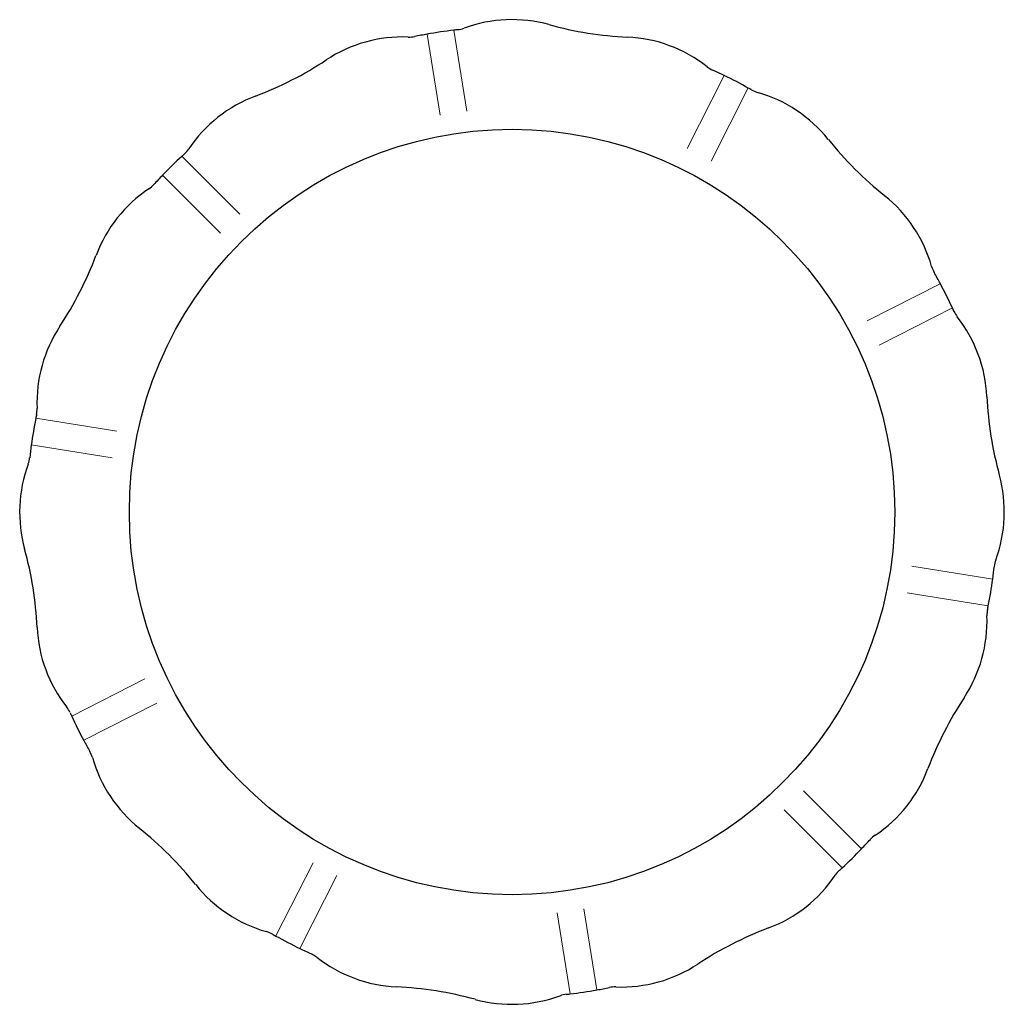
# Model space of a CAD drawing. Header units: millimetres. Extents: x 254 to 2565, y 151 to 2406.
# Tile 7 of 7: x 1472 to 2565, y 1313 to 2406. Entities that reach past the tile are written whole.
import ezdxf

# ---------------------------------------------------------------- set-up
doc = ezdxf.new("R2010")
doc.units = ezdxf.units.MM

msp = doc.modelspace()

# ---------------------------------------------------------------- linework, layer by layer
at = {"color": 8, "linetype": 'Continuous', "lineweight": 18}
for p, q in [((1938.7, 2300), (1924.5, 2389.9)), ((1968.4, 2304.4), (1954.2, 2394.4)), ((2254.4, 2343.9), (2213.1, 2262.9)), ((2281, 2330.1), (2239.7, 2248.9)), ((1716.3, 2189.9), (1651.9, 2254.3)), ((1694.9, 2168.9), (1630.5, 2233.2)), ((2413.2, 2071.5), (2494.3, 2112.8)), ((2426.5, 2044.6), (2507.7, 2086)), ((1489.8, 1963.3), (1579.7, 1949)), ((1484.8, 1933.7), (1574.7, 1919.4)), ((2552.5, 1784.8), (2462.6, 1799.1)), ((2547.5, 1755.2), (2457.6, 1769.5)), ((1610.8, 1673.9), (1529.7, 1632.5)), ((1624.1, 1647), (1543, 1605.7)), ((2342.4, 1549.6), (2406.8, 1485.2)), ((2321, 1528.6), (2385.4, 1464.2)), ((1756.3, 1388.4), (1797.7, 1469.5)), ((1782.9, 1374.5), (1824.2, 1455.6)), ((2068.9, 1414.1), (2083.2, 1324.1)), ((2098.6, 1418.4), (2112.8, 1328.5))]:
    msp.add_line(p, q, dxfattribs=at)
at = {"color": 7, "linetype": 'Continuous', "lineweight": 25}
msp.add_circle((2018.7, 1859.2), 425, dxfattribs=at)
for centre, radius, start, end in [((2018.7, 2251), 155, 74.661, 110.1148), ((2018.7, 1859.2), 539, 96.4199, 96.8735), ((1955, 2424.7), 30, 276.4199, 290.1148), ((2165.5, 2786.2), 400, 254.661, 267.339), ((1897.6, 2231.8), 155, 87.8852, 123.339), ((1904.4, 2416.7), 30, 267.8852, 281.5801), ((2018.7, 1859.2), 539, 100.0631, 101.5801), ((2018.7, 1859.2), 539, 96.8735, 100.0631), ((2139.7, 2231.8), 155, 51.8852, 87.339), ((1592.6, 2695.4), 400, 290.661, 303.339), ((2253.9, 2377.3), 30, 231.8852, 245.5801), ((2018.7, 1859.2), 539, 64.0631, 65.5801), ((2018.7, 1859.2), 539, 60.8735, 64.0631), ((2018.7, 1859.2), 539, 60.4199, 60.8735), ((1788.4, 2176.1), 155, 110.661, 146.1148), ((2299.5, 2354.1), 30, 240.4199, 254.1148), ((2248.9, 2176.1), 155, 38.661, 74.1148), ((2682.3, 2522.9), 400, 218.661, 231.339), ((2018.7, 1859.2), 539, 132.8735, 136.0631), ((2018.7, 1859.2), 539, 132.4199, 132.8735), ((1634.8, 2279.3), 30, 312.4199, 326.1148), ((2018.7, 1859.2), 539, 136.0631, 137.5801), ((1598.6, 2243.1), 30, 303.8852, 317.5801), ((1701.8, 2089.5), 155, 123.8852, 159.339), ((2335.6, 2089.5), 155, 15.8852, 51.339), ((1182.4, 2285.3), 400, 326.661, 339.339), ((2513.5, 2140.1), 30, 195.8852, 209.5801), ((2018.7, 1859.2), 539, 28.0631, 29.5801), ((2018.7, 1859.2), 539, 24.8735, 28.0631), ((2018.7, 1859.2), 539, 24.4199, 24.8735), ((2536.8, 2094.5), 30, 204.4199, 218.1148), ((2391.2, 1980.3), 155, 2.661, 38.1148), ((1646.1, 1980.3), 155, 146.661, 182.1148), ((2945.6, 2006.1), 400, 182.661, 195.339), ((1461.2, 1973.5), 30, 348.4199, 2.1148), ((2018.7, 1859.2), 539, 168.8735, 172.0631), ((2018.7, 1859.2), 539, 168.4199, 168.8735), ((2018.7, 1859.2), 539, 172.0631, 173.5801), ((1453.2, 1922.9), 30, 339.8852, 353.5801), ((1626.9, 1859.2), 155, 159.8852, 195.339), ((2410.4, 1859.2), 155, 339.8852, 15.339), ((1091.7, 1712.4), 400, 2.661, 15.339), ((2584.1, 1795.6), 30, 159.8852, 173.5801), ((2018.7, 1859.2), 539, 352.0631, 353.5801), ((2018.7, 1859.2), 539, 348.8735, 352.0631), ((2576.1, 1745), 30, 168.4199, 182.1148), ((2018.7, 1859.2), 539, 348.4199, 348.8735), ((2391.2, 1738.2), 155, 326.661, 2.1148), ((1646.1, 1738.2), 155, 182.661, 218.1148), ((2854.9, 1433.2), 400, 146.661, 159.339), ((1500.6, 1624), 30, 24.4199, 38.1148), ((2018.7, 1859.2), 539, 204.4199, 204.8735), ((2018.7, 1859.2), 539, 204.8735, 208.0631), ((2018.7, 1859.2), 539, 208.0631, 209.5801), ((1523.8, 1578.4), 30, 15.8852, 29.5801), ((1701.8, 1629), 155, 195.8852, 231.339), ((2335.6, 1629), 155, 303.8852, 339.339), ((1355, 1195.6), 400, 38.661, 51.339), ((2438.7, 1475.4), 30, 123.8852, 137.5801), ((2018.7, 1859.2), 539, 316.0631, 317.5801), ((2018.7, 1859.2), 539, 312.8735, 316.0631), ((2248.9, 1542.3), 155, 290.661, 326.1148), ((2402.5, 1439.2), 30, 132.4199, 146.1148), ((2018.7, 1859.2), 539, 312.4199, 312.8735), ((1788.4, 1542.3), 155, 218.661, 254.1148), ((1737.8, 1364.4), 30, 60.4199, 74.1148), ((2018.7, 1859.2), 539, 240.4199, 240.8735), ((2444.7, 1023), 400, 110.661, 123.339), ((2018.7, 1859.2), 539, 240.8735, 244.0631), ((2018.7, 1859.2), 539, 244.0631, 245.5801), ((1783.4, 1341.1), 30, 51.8852, 65.5801), ((1897.6, 1486.7), 155, 231.8852, 267.339), ((2139.7, 1486.7), 155, 267.8852, 303.339), ((1871.8, 932.3), 400, 74.661, 87.339), ((2082.3, 1293.8), 30, 96.4199, 110.1148), ((2018.7, 1859.2), 539, 276.4199, 276.8735), ((2018.7, 1859.2), 539, 276.8735, 280.0631), ((2018.7, 1859.2), 539, 280.0631, 281.5801), ((2132.9, 1301.8), 30, 87.8852, 101.5801), ((2018.7, 1467.5), 155, 254.661, 290.1148)]:
    msp.add_arc(centre, radius, start, end, dxfattribs=at)

doc.saveas('drawing.dxf')
